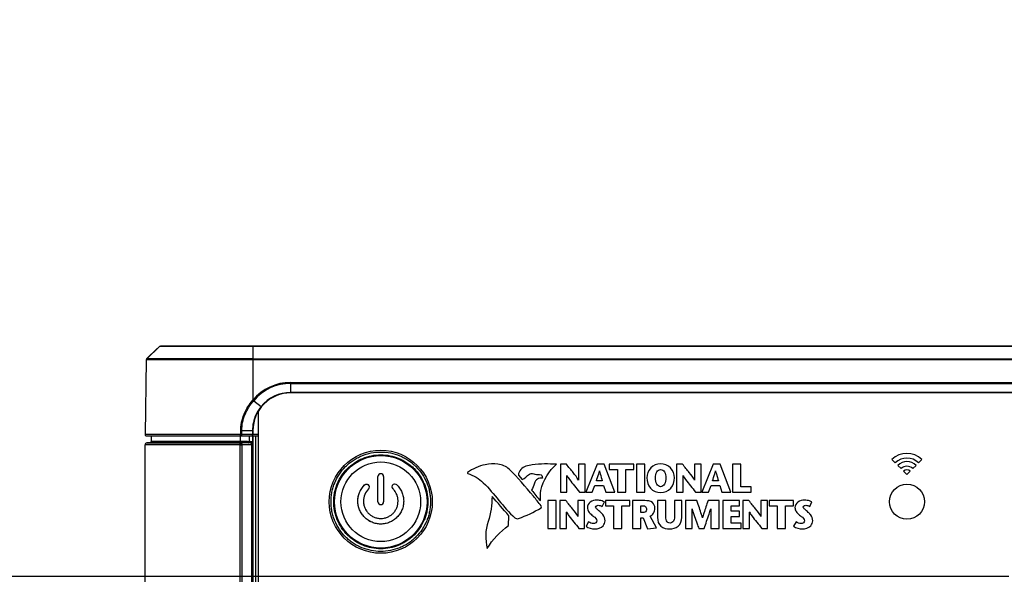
# Model space of a CAD drawing. Header units: inches. Extents: x 0 to 34, y 0 to 22.
# Tile 16 of 124: x 6.1 to 8.8, y 6.4 to 8. Entities that reach past the tile are written whole.
import ezdxf

# ---------------------------------------------------------------- set-up
doc = ezdxf.new("R2010")
doc.units = ezdxf.units.IN
doc.header["$LTSCALE"] = 1.87
doc.header["$MEASUREMENT"] = 0
doc.layers.get('0').update_dxf_attribs({"linetype": 'CONTINUOUS'})
doc.layers.add('02___PRT_ALL_AXES', color=7, linetype='CONTINUOUS')
doc.layers.add('DIMENSIONS', color=7, linetype='CONTINUOUS')
doc.styles.get("Standard").update_dxf_attribs({"font": 'txt', "width": 0.8})
doc.dimstyles.new('DIMSTYLE_2', dxfattribs={"dimtxt": 0.125, "dimasz": 0.18, "dimexe": 0.125, "dimexo": 0.0625, "dimgap": 0.09, "dimtad": 0, "dimtih": 1, "dimtoh": 1, "dimdec": 3, "dimlfac": 1.333333, "dimzin": 4, "dimdsep": 46, "dimtxsty": 'STANDARD', "dimblk": '_FILLED', "dimblk1": '_FILLED', "dimblk2": '_FILLED', "dimcen": 0.09, "dimadec": 0, "dimazin": 0, "dimtp": 0.001, "dimtm": 0.001, "dimtfac": 1, "dimtdec": 3, "dimtofl": 0, "dimtmove": 0, "dimatfit": 3, "dimldrblk": '_FILLED', "dimfxl": 1, "dimtolj": 1, "dimtzin": 4, "dimarcsym": 0})

# ---------------------------------------------------------------- blocks, each defined once
blk = doc.blocks.new('*D13')
at = {"layer": 'DIMENSIONS', "color": 2, "linetype": 'CONTINUOUS'}
blk.add_line((11.061, 6.7697), (11.061, 9.6918), dxfattribs=at)
at = {"layer": 'DIMENSIONS', "color": 2, "linetype": 'CONTINUOUS', "insert": (10.9985, 9.7543), "char_height": 0.125, "width": 1.425, "attachment_point": 1, "rotation": 90, "line_spacing_factor": 0.9}
blk.add_mtext('6.143{\\Ftxt.shx;\\W1.000000;\\H0.125000; }[156.03]', dxfattribs=at)
blk = doc.blocks.new('_FILLED')
at = {"color": 0, "linetype": 'BYBLOCK'}
blk.add_solid([(0, 0), (-1, 0.174), (-1, -0.174)], dxfattribs=at)
blk = doc.blocks.new('*D14')
at = {"layer": 'DIMENSIONS', "color": 2, "linetype": 'CONTINUOUS'}
blk.add_line((11.6235, 6.7697), (11.6235, 9.6918), dxfattribs=at)
at = {"layer": 'DIMENSIONS', "color": 2, "linetype": 'CONTINUOUS', "insert": (11.561, 9.7543), "char_height": 0.125, "width": 1.425, "attachment_point": 1, "rotation": 90, "line_spacing_factor": 0.9}
blk.add_mtext('6.893{\\Ftxt.shx;\\W1.000000;\\H0.125000; }[175.08]', dxfattribs=at)
blk = doc.blocks.new('*D15')
at = {"layer": 'DIMENSIONS', "color": 2, "linetype": 'CONTINUOUS'}
blk.add_line((12.1687, 6.6403), (12.1687, 9.6918), dxfattribs=at)
at = {"layer": 'DIMENSIONS', "color": 2, "linetype": 'CONTINUOUS', "insert": (12.1062, 9.7543), "char_height": 0.125, "width": 1.425, "attachment_point": 1, "rotation": 90, "line_spacing_factor": 0.9}
blk.add_mtext('7.620{\\Ftxt.shx;\\W1.000000;\\H0.125000; }[193.55]', dxfattribs=at)
blk = doc.blocks.new('*D16')
at = {"layer": 'DIMENSIONS', "color": 2, "linetype": 'CONTINUOUS'}
blk.add_line((12.6763, 6.7697), (12.6763, 9.6918), dxfattribs=at)
at = {"layer": 'DIMENSIONS', "color": 2, "linetype": 'CONTINUOUS', "insert": (12.6138, 9.7543), "char_height": 0.125, "width": 1.425, "attachment_point": 1, "rotation": 90, "line_spacing_factor": 0.9}
blk.add_mtext('8.297{\\Ftxt.shx;\\W1.000000;\\H0.125000; }[210.74]', dxfattribs=at)
blk = doc.blocks.new('*D17')
at = {"layer": 'DIMENSIONS', "color": 2, "linetype": 'CONTINUOUS'}
blk.add_line((13.2907, 6.7697), (13.2907, 9.6918), dxfattribs=at)
at = {"layer": 'DIMENSIONS', "color": 2, "linetype": 'CONTINUOUS', "insert": (13.2282, 9.7543), "char_height": 0.125, "width": 1.425, "attachment_point": 1, "rotation": 90, "line_spacing_factor": 0.9}
blk.add_mtext('9.116{\\Ftxt.shx;\\W1.000000;\\H0.125000; }[231.55]', dxfattribs=at)
blk = doc.blocks.new('*D20')
at = {"layer": 'DIMENSIONS', "color": 2, "linetype": 'CONTINUOUS'}
blk.add_line((8.855, 6.41), (5.689, 6.41), dxfattribs=at)
at = {"layer": 'DIMENSIONS', "color": 2, "linetype": 'CONTINUOUS', "insert": (5.6265, 6.4725), "char_height": 0.125, "width": 1.325, "attachment_point": 3, "line_spacing_factor": 0.9}
blk.add_mtext('1.944{\\Ftxt.shx;\\W1.000000;\\H0.125000; }[49.39]', dxfattribs=at)
blk = doc.blocks.new('*D26')
at = {"layer": 'DIMENSIONS', "color": 2, "linetype": 'CONTINUOUS'}
blk.add_line((9.7837, 6.5587), (9.7837, 9.6918), dxfattribs=at)
at = {"layer": 'DIMENSIONS', "color": 2, "linetype": 'CONTINUOUS', "insert": (9.7212, 9.7543), "char_height": 0.125, "width": 1.425, "attachment_point": 1, "rotation": 90, "line_spacing_factor": 0.9}
blk.add_mtext('4.440{\\Ftxt.shx;\\W1.000000;\\H0.125000; }[112.78]', dxfattribs=at)

msp = doc.modelspace()

# ---------------------------------------------------------------- linework, layer by layer
at = {"color": 7, "linetype": 'CONTINUOUS'}
for p, q in [((6.49474, 7.05088), (6.45833, 7.0151)), ((6.48772, 7.04402), (6.45833, 7.01514)), ((6.49468, 7.05088), (6.50649, 7.05088)), ((6.49681, 7.05174), (13.91066, 7.05174)), ((6.50649, 7.05088), (6.5172, 7.05088)), ((6.5172, 7.05088), (6.75374, 7.05088)), ((6.75374, 7.05174), (6.75373, 6.90063)), ((6.75374, 7.05088), (13.65374, 7.05088)), ((6.45744, 7.01301), (6.4538, 6.80483)), ((6.45744, 7.01307), (6.45744, 7.01307)), ((6.48042, 7.01301), (6.45744, 7.01307)), ((6.75374, 7.01514), (6.45839, 7.01516)), ((6.75374, 7.01305), (6.48042, 7.01301)), ((13.65374, 7.0151), (6.75374, 7.0151)), ((13.65374, 7.01301), (6.75374, 7.01301)), ((6.85874, 6.92101), (6.85874, 6.95003)), ((6.85874, 6.95003), (13.54874, 6.95003)), ((6.85874, 6.94731), (13.54874, 6.94731)), ((6.75584, 6.89895), (6.77621, 6.88269)), ((13.54874, 6.92211), (6.85874, 6.92211)), ((13.54874, 6.92101), (6.85874, 6.92101)), ((6.76874, 5.1334), (6.76874, 6.87006)), ((6.77704, 6.88203), (6.77621, 6.8827)), ((6.7197, 6.81045), (6.71981, 6.81607)), ((6.71981, 6.81607), (6.72269, 6.81601)), ((6.72257, 6.81038), (6.72268, 6.81601)), ((6.72268, 6.81601), (6.75374, 6.81601)), ((6.75252, 6.81601), (6.75252, 6.80476)), ((6.75374, 6.81601), (6.75374, 6.80476)), ((6.7196, 6.80483), (6.4538, 6.80483)), ((6.45755, 6.80101), (6.76874, 6.80101)), ((6.47099, 6.80101), (6.47099, 6.78588)), ((6.71787, 6.80101), (6.71787, 6.78581)), ((6.7196, 6.80483), (6.7197, 6.81045)), ((6.72247, 6.80476), (6.72257, 6.81038)), ((6.75374, 6.80476), (6.72247, 6.80476)), ((6.74359, 6.80101), (6.74359, 6.78564)), ((6.75277, 6.80101), (6.75277, 6.78385)), ((6.75361, 6.80101), (6.75361, 5.20246)), ((6.75374, 6.80101), (6.75374, 6.8047)), ((6.76874, 6.8047), (6.75374, 6.8047)), ((6.76111, 6.80101), (6.76111, 5.20246)), ((6.45374, 5.22688), (6.45374, 6.77659)), ((6.71787, 6.77659), (6.45374, 6.77659)), ((6.4588, 6.78184), (6.46737, 6.78213)), ((6.71834, 6.78184), (6.4588, 6.78184)), ((6.46737, 6.78213), (6.7183, 6.78213)), ((6.71787, 6.78588), (6.47099, 6.78588)), ((6.71712, 6.78207), (6.7183, 6.78213)), ((6.74122, 6.78206), (6.71712, 6.78207)), ((6.71712, 6.78207), (6.71934, 6.78184)), ((6.73883, 6.78581), (6.71787, 6.78581)), ((6.71787, 5.22688), (6.71787, 6.77659)), ((6.74676, 6.78184), (6.72021, 6.78184)), ((6.72364, 5.22688), (6.72364, 6.77659)), ((6.75019, 6.77659), (6.72364, 6.77659)), ((6.73883, 6.78581), (6.74359, 6.78564)), ((6.74732, 6.78184), (6.74122, 6.78206)), ((6.74359, 6.78573), (6.74777, 6.78558)), ((6.74732, 6.78184), (6.74684, 6.78184)), ((6.74732, 6.78184), (6.74892, 6.78148)), ((6.7475, 6.78184), (6.74764, 6.78184)), ((6.74764, 6.78184), (6.74755, 6.78184)), ((6.74764, 6.78184), (6.74777, 6.78558)), ((6.75196, 6.7766), (6.75019, 6.77659)), ((6.75019, 6.77659), (6.75019, 5.22688)), ((6.75262, 6.77659), (6.75196, 6.7766)), ((6.75262, 6.77659), (6.75262, 5.22688)), ((6.75277, 6.78385), (6.75271, 6.77659)), ((8.52984, 6.7355), (8.53904, 6.72629)), ((8.60367, 6.72629), (8.61288, 6.7355)), ((7.60825, 6.72241), (7.60825, 6.6452)), ((7.62512, 6.72241), (7.60825, 6.72241)), ((7.65867, 6.72241), (7.65865, 6.67788)), ((7.67698, 6.72241), (7.65867, 6.72241)), ((7.67698, 6.6452), (7.67698, 6.72241)), ((7.71028, 6.72241), (7.67885, 6.6452)), ((7.72981, 6.72241), (7.71028, 6.72241)), ((7.75915, 6.6452), (7.72981, 6.72241)), ((7.74426, 6.72241), (7.74426, 6.70796)), ((7.81209, 6.72241), (7.74426, 6.72241)), ((7.74426, 6.70796), (7.76656, 6.70796)), ((7.76656, 6.70796), (7.76656, 6.6452)), ((7.78983, 6.6452), (7.78983, 6.70796)), ((7.78983, 6.70796), (7.81209, 6.70796)), ((7.81209, 6.70796), (7.81209, 6.72241)), ((7.8196, 6.72241), (7.8196, 6.6452)), ((7.84287, 6.72241), (7.8196, 6.72241)), ((7.84287, 6.6452), (7.84287, 6.72241)), ((7.93091, 6.72241), (7.93091, 6.6452)), ((7.94777, 6.72241), (7.93091, 6.72241)), ((7.98132, 6.72241), (7.9813, 6.67788)), ((7.99961, 6.72241), (7.98132, 6.72241)), ((7.99961, 6.6452), (7.99961, 6.72241)), ((8.03292, 6.72241), (8.0015, 6.6452)), ((8.05247, 6.72241), (8.03292, 6.72241)), ((8.08178, 6.6452), (8.05247, 6.72241)), ((8.08697, 6.72241), (8.08697, 6.6452)), ((8.11025, 6.72241), (8.08697, 6.72241)), ((8.11025, 6.65964), (8.11025, 6.72241)), ((8.54597, 6.71938), (8.55518, 6.71018)), ((8.58754, 6.71018), (8.59674, 6.71938)), ((7.10124, 6.68818), (7.10127, 6.68818)), ((7.10124, 6.61801), (7.10124, 6.68818)), ((7.11687, 6.68818), (7.11684, 6.68818)), ((7.11687, 6.68818), (7.11687, 6.61801)), ((7.49161, 6.69232), (7.50187, 6.68017)), ((7.62656, 6.6452), (7.62658, 6.69072)), ((7.9492, 6.6452), (7.94921, 6.69072)), ((8.56209, 6.70325), (8.57136, 6.69398)), ((8.57136, 6.69398), (8.58063, 6.70325)), ((7.06405, 6.6648), (7.06406, 6.66478)), ((7.07509, 6.66478), (7.07507, 6.66476)), ((7.14211, 6.66549), (7.14213, 6.66547)), ((7.14233, 6.65445), (7.14235, 6.65447)), ((7.15316, 6.66572), (7.15314, 6.6657)), ((7.69706, 6.6452), (7.70444, 6.66361)), ((7.70444, 6.66361), (7.72837, 6.66361)), ((7.72463, 6.67586), (7.70841, 6.67586)), ((7.72837, 6.66361), (7.73445, 6.6452)), ((8.01969, 6.6452), (8.02708, 6.66361)), ((8.02708, 6.66361), (8.051, 6.66361)), ((8.04728, 6.67586), (8.03104, 6.67586)), ((8.051, 6.66361), (8.05709, 6.6452)), ((8.13849, 6.65964), (8.11025, 6.65964)), ((8.13849, 6.6452), (8.13849, 6.65964)), ((7.60825, 6.6452), (7.62656, 6.6452)), ((7.66141, 6.6452), (7.67698, 6.6452)), ((7.67885, 6.6452), (7.69706, 6.6452)), ((7.73445, 6.6452), (7.75915, 6.6452)), ((7.76656, 6.6452), (7.78983, 6.6452)), ((7.8196, 6.6452), (7.84287, 6.6452)), ((7.93091, 6.6452), (7.9492, 6.6452)), ((7.98407, 6.6452), (7.99961, 6.6452)), ((8.0015, 6.6452), (8.01969, 6.6452)), ((8.05709, 6.6452), (8.08178, 6.6452)), ((8.08697, 6.6452), (8.13849, 6.6452)), ((7.04537, 6.6198), (7.0454, 6.6198)), ((7.061, 6.6198), (7.06097, 6.6198)), ((7.10124, 6.61801), (7.10127, 6.61801)), ((7.11687, 6.61801), (7.11684, 6.61801)), ((7.15711, 6.6198), (7.15714, 6.6198)), ((7.17273, 6.6198), (7.1727, 6.6198)), ((7.5735, 6.62129), (7.5735, 6.54406)), ((7.59678, 6.62129), (7.5735, 6.62129)), ((7.59678, 6.54406), (7.59678, 6.62129)), ((7.60671, 6.62129), (7.60671, 6.54406)), ((7.62357, 6.62129), (7.60671, 6.62129)), ((7.65714, 6.62129), (7.65711, 6.57675)), ((7.67543, 6.62129), (7.65714, 6.62129)), ((7.67543, 6.54406), (7.67543, 6.62129)), ((7.72452, 6.6053), (7.73047, 6.61743)), ((7.73333, 6.62129), (7.73333, 6.60683)), ((7.80119, 6.62129), (7.73333, 6.62129)), ((7.73333, 6.60683), (7.75561, 6.60683)), ((7.75561, 6.60683), (7.75561, 6.54406)), ((7.77891, 6.54406), (7.77891, 6.60683)), ((7.77891, 6.60683), (7.80119, 6.60683)), ((7.80119, 6.60683), (7.80119, 6.62129)), ((7.80867, 6.62129), (7.80867, 6.54406)), ((7.84312, 6.62129), (7.80867, 6.62129)), ((7.83197, 6.58789), (7.83197, 6.60683)), ((7.83197, 6.60683), (7.83811, 6.60683)), ((7.87807, 6.62129), (7.87807, 6.57407)), ((7.90134, 6.62129), (7.87807, 6.62129)), ((7.90134, 6.58093), (7.90134, 6.62129)), ((7.92539, 6.62129), (7.92539, 6.58125)), ((7.94545, 6.62129), (7.92539, 6.62129)), ((7.94545, 6.5746), (7.94545, 6.62129)), ((7.95583, 6.62129), (7.95583, 6.54406)), ((7.98738, 6.62129), (7.95583, 6.62129)), ((7.97414, 6.54406), (7.97419, 6.59845)), ((8.0495, 6.62129), (8.01859, 6.62129)), ((8.02614, 6.59844), (8.0262, 6.54406)), ((8.0495, 6.54406), (8.0495, 6.62129)), ((8.05942, 6.62129), (8.05942, 6.54406)), ((8.1063, 6.62129), (8.05942, 6.62129)), ((8.08268, 6.59161), (8.08268, 6.60683)), ((8.08268, 6.60683), (8.1063, 6.60683)), ((8.1063, 6.60683), (8.1063, 6.62129)), ((8.11523, 6.62129), (8.11523, 6.54406)), ((8.13212, 6.62129), (8.11523, 6.62129)), ((8.16563, 6.62129), (8.16562, 6.57675)), ((8.18394, 6.62129), (8.16563, 6.62129)), ((8.18394, 6.54406), (8.18394, 6.62129)), ((8.18815, 6.62129), (8.18815, 6.60683)), ((8.25598, 6.62129), (8.18815, 6.62129)), ((8.18815, 6.60683), (8.21041, 6.60683)), ((8.21041, 6.60683), (8.21041, 6.54406)), ((8.2337, 6.54406), (8.2337, 6.60683)), ((8.2337, 6.60683), (8.25598, 6.60683)), ((8.25598, 6.60683), (8.25598, 6.62129)), ((8.30151, 6.6053), (8.30747, 6.61743)), ((7.46433, 6.55181), (7.46472, 6.57902)), ((7.625, 6.54406), (7.62502, 6.5896)), ((7.83858, 6.58789), (7.83197, 6.58789)), ((7.83197, 6.54406), (7.83197, 6.57328)), ((7.83197, 6.57328), (7.83803, 6.57328)), ((7.83803, 6.57328), (7.85028, 6.54272)), ((7.8752, 6.54526), (7.85809, 6.57837)), ((8.10575, 6.59161), (8.08268, 6.59161)), ((8.08268, 6.55853), (8.08268, 6.57714)), ((8.08268, 6.57714), (8.10575, 6.57714)), ((8.10575, 6.57714), (8.10575, 6.59161)), ((8.13352, 6.54406), (8.13355, 6.5896)), ((7.5735, 6.54406), (7.59678, 6.54406)), ((7.60671, 6.54406), (7.625, 6.54406)), ((7.65989, 6.54406), (7.67543, 6.54406)), ((7.68666, 6.5626), (7.67964, 6.5498)), ((7.75561, 6.54406), (7.77891, 6.54406)), ((7.80867, 6.54406), (7.83197, 6.54406)), ((7.85028, 6.54272), (7.8752, 6.54526)), ((7.95583, 6.54406), (7.97414, 6.54406)), ((7.993, 6.54406), (8.00765, 6.54406)), ((8.0262, 6.54406), (8.0495, 6.54406)), ((8.05942, 6.54406), (8.11102, 6.54406)), ((8.11102, 6.55853), (8.08268, 6.55853)), ((8.11102, 6.54406), (8.11102, 6.55853)), ((8.11523, 6.54406), (8.13352, 6.54406)), ((8.16837, 6.54406), (8.18394, 6.54406)), ((8.21041, 6.54406), (8.2337, 6.54406)), ((8.26369, 6.5626), (8.25663, 6.5498))]:
    msp.add_line(p, q, dxfattribs=at)
msp.add_lwpolyline([(6.45833, 7.01515), (6.45794, 7.01468), (6.45766, 7.01416), (6.45749, 7.01357), (6.45744, 7.01306)], dxfattribs=at)
for radius in [0.1287, 0.11084]:
    msp.add_circle((7.10905, 6.61801), radius, dxfattribs=at)
for centre, radius, start, end in [((6.85874, 6.81371), 0.13632, 90.0033, 140.38397), ((6.85874, 6.81365), 0.13366, 90.00215, 140.34368), ((6.85874, 6.81601), 0.105, 90, 180), ((6.51274, 6.59726), 0.38745, 51.13918, 51.53752), ((6.85874, 6.81601), 0.1061, 90, 141.06041), ((6.85859, 6.81582), 0.10611, 147.36011, 154.65923), ((6.85873, 6.81572), 0.10627, 140.9347, 147.35359), ((6.85832, 6.81595), 0.10581, 154.66247, 167.72657), ((6.85758, 6.81609), 0.10506, 167.71335, 180.0427), ((6.45755, 6.80476), 0.00375, 179, 269.99756), ((6.71707, 6.63061), 0.17424, 88.22151, 89.16526), ((6.74999, 6.80476), 0.00375, 270, 360), ((6.45899, 6.77659), 0.00525, 92, 179.99998), ((6.46724, 6.78588), 0.00375, 272, 360), ((6.71791, 7.4671), 0.69051, 269.99637, 270.25348), ((6.71836, 6.84333), 0.06149, 269.98348, 270.91527), ((6.72025, 6.83451), 0.05267, 269.01008, 269.96077), ((6.72375, 7.34864), 0.57205, 269.7213, 269.98944), ((6.74676, 6.81434), 0.0325, 269.99838, 270.13875), ((6.74664, 6.77942), 0.00242, 80.86689, 87.02839), ((6.74736, 6.77656), 0.00528, 71.27924, 87.95612), ((6.74745, 6.77656), 0.00528, 73.36878, 87.97074), ((6.74746, 6.77659), 0.009, 53.80536, 88.00007), ((6.74746, 6.77659), 0.00525, 0.00535, 73.34723), ((6.74737, 6.77659), 0.00525, 359.9981, 71.23166), ((8.57136, 6.69389), 0.05878, 45.05751, 134.94249), ((8.57136, 6.69389), 0.04576, 45.07605, 134.92395), ((8.57136, 6.69394), 0.03594, 45.0646, 134.9354), ((8.57136, 6.69396), 0.02291, 45.06313, 134.93687), ((8.57136, 6.69397), 0.01312, 45.03431, 134.96569), ((7.10906, 6.68818), 0.00781, 90.05708, 179.98876), ((7.10905, 6.68817), 0.00781, 0.016, 90.02984), ((7.06956, 6.65927), 0.00778, 314.88166, 44.90754), ((7.06956, 6.65927), 0.00781, 314.87793, 44.91137), ((7.14774, 6.66008), 0.00781, 136.12042, 226.1455), ((7.10906, 6.61801), 0.00781, 180.01115, 269.94302), ((7.10906, 6.61801), 0.00779, 180.01123, 269.94279), ((7.10905, 6.61801), 0.00781, 269.97023, 359.98393)]:
    msp.add_arc(centre, radius, start, end, dxfattribs=at)
for points, knots in [([(6.45839, 7.01516), (6.45838, 7.01516), (6.45837, 7.01516), (6.45834, 7.01516), (6.45833, 7.01515)], [0, 0, 0, 0, 0.3949047, 1, 1, 1, 1]), ([(6.71981, 6.81607), (6.71985, 6.81801), (6.72001, 6.82189), (6.72067, 6.82962), (6.72277, 6.84304), (6.72847, 6.86167), (6.73914, 6.88245), (6.74856, 6.89487), (6.75373, 6.90064)], [0, 0, 0, 0, 0.0625426, 0.1250928, 0.250162, 0.5000685, 0.7500244, 1, 1, 1, 1]), ([(6.72269, 6.81601), (6.72281, 6.8236), (6.72446, 6.8388), (6.73114, 6.86071), (6.74157, 6.8811), (6.75078, 6.89329), (6.75584, 6.89895)], [0, 0, 0, 0, 0.2499347, 0.4999189, 0.7499526, 1, 1, 1, 1]), ([(6.77707, 6.882), (6.77707, 6.88201), (6.77705, 6.88201), (6.77705, 6.88202), (6.77704, 6.88203)], [0, 0, 0, 0, 0.253053, 1, 1, 1, 1]), ([(6.71994, 6.80101), (6.7199, 6.80101), (6.71983, 6.80113), (6.7198, 6.80134), (6.71974, 6.8017), (6.71967, 6.80238), (6.71962, 6.80344), (6.71961, 6.80434), (6.7196, 6.80483)], [0, 0, 0, 0, 0.0278525, 0.086109, 0.1784138, 0.3022109, 0.6239087, 1, 1, 1, 1]), ([(6.71994, 6.80101), (6.72027, 6.80101), (6.721, 6.80125), (6.72183, 6.80212), (6.72235, 6.80335), (6.72247, 6.80428), (6.72247, 6.80476)], [0, 0, 0, 0, 0.2042009, 0.4379523, 0.7079432, 1, 1, 1, 1]), ([(6.74999, 6.80101), (6.75036, 6.80101), (6.75119, 6.80131), (6.75172, 6.80197), (6.75193, 6.80236)], [0, 0, 0, 0, 0.4610356, 1, 1, 1, 1]), ([(6.75193, 6.80236), (6.75203, 6.80253), (6.75238, 6.80328), (6.75252, 6.80413), (6.75252, 6.80476)], [0, 0, 0, 0, 0.2374165, 1, 1, 1, 1]), ([(6.71787, 6.78581), (6.71787, 6.78557), (6.71787, 6.7851), (6.71792, 6.78442), (6.718, 6.78389), (6.71808, 6.7835), (6.71815, 6.78324), (6.71822, 6.783), (6.71829, 6.78279), (6.71836, 6.78261), (6.71842, 6.78247), (6.71847, 6.78238), (6.71849, 6.78232), (6.71851, 6.78227), (6.71852, 6.78223), (6.71851, 6.78218), (6.71846, 6.78215), (6.71839, 6.78214), (6.71834, 6.78214), (6.7183, 6.78213)], [0, 0, 0, 0, 0.1837103, 0.3595577, 0.5210425, 0.5947978, 0.6632307, 0.7259238, 0.7825147, 0.8326029, 0.8756158, 0.8941852, 0.9105408, 0.9244661, 0.9357571, 0.945186, 0.956378, 0.9742421, 1, 1, 1, 1]), ([(6.71787, 6.77659), (6.71787, 6.77692), (6.71787, 6.77758), (6.7179, 6.77853), (6.71794, 6.77941), (6.718, 6.78019), (6.71806, 6.78084), (6.71813, 6.78128), (6.7182, 6.78155), (6.71824, 6.78169), (6.71828, 6.78178), (6.71832, 6.78183), (6.71834, 6.78184)], [0, 0, 0, 0, 0.1887876, 0.3707425, 0.5391656, 0.6880167, 0.811932, 0.9065982, 0.9419893, 0.9691458, 0.9881662, 1, 1, 1, 1]), ([(6.71934, 6.78184), (6.7194, 6.78184), (6.71951, 6.78181), (6.71967, 6.78172), (6.71983, 6.78158), (6.72004, 6.78131), (6.72028, 6.78087), (6.72052, 6.78022), (6.72071, 6.77943), (6.72086, 6.77855), (6.72094, 6.77759), (6.72096, 6.77693), (6.72096, 6.7766)], [0, 0, 0, 0, 0.028833, 0.0604353, 0.0963099, 0.1373432, 0.2362386, 0.3576071, 0.4990391, 0.6566059, 0.825418, 1, 1, 1, 1]), ([(6.72364, 6.77659), (6.72364, 6.77725), (6.72348, 6.77853), (6.72287, 6.77998), (6.72216, 6.78089), (6.72157, 6.7814), (6.72091, 6.78173), (6.72044, 6.78182), (6.72021, 6.78184)], [0, 0, 0, 0, 0.2902913, 0.5588636, 0.6808861, 0.7939324, 0.899364, 1, 1, 1, 1]), ([(6.73883, 6.78581), (6.73883, 6.78533), (6.73894, 6.78441), (6.73936, 6.78337), (6.73987, 6.78272), (6.74029, 6.78236), (6.74076, 6.78212), (6.7411, 6.78206), (6.74126, 6.78206)], [0, 0, 0, 0, 0.2914698, 0.5599542, 0.6814535, 0.793796, 0.8983092, 1, 1, 1, 1]), ([(6.7449, 6.78193), (6.74481, 6.78193), (6.74461, 6.782), (6.74435, 6.78222), (6.74412, 6.78256), (6.74393, 6.78301), (6.74376, 6.78357), (6.74365, 6.78421), (6.74358, 6.78491), (6.74359, 6.78539), (6.74359, 6.78564)], [0, 0, 0, 0, 0.0661044, 0.1439151, 0.2403072, 0.3577721, 0.4959237, 0.6522178, 0.822257, 1, 1, 1, 1]), ([(6.75019, 6.77659), (6.75019, 6.77722), (6.75004, 6.77844), (6.74949, 6.77985), (6.74884, 6.78075), (6.74829, 6.78127), (6.74768, 6.78164), (6.74724, 6.78177), (6.74702, 6.78181)], [0, 0, 0, 0, 0.2877099, 0.5557618, 0.6784693, 0.7926247, 0.8990625, 1, 1, 1, 1]), ([(6.74892, 6.78148), (6.74937, 6.78129), (6.75, 6.78089), (6.7507, 6.78018), (6.75129, 6.77935), (6.75182, 6.77816), (6.75196, 6.77712), (6.75196, 6.7766)], [0, 0, 0, 0, 0.2409276, 0.3641772, 0.4891118, 0.7427452, 1, 1, 1, 1]), ([(6.97077, 6.61814), (6.97077, 6.62266), (6.97122, 6.63171), (6.97321, 6.64515), (6.97652, 6.65834), (6.98262, 6.67538), (6.99334, 6.69544), (7.00778, 6.71302), (7.02119, 6.72517), (7.03211, 6.73327), (7.04377, 6.74025), (7.06013, 6.74799), (7.0819, 6.7546), (7.10905, 6.75727), (7.13619, 6.7546), (7.15796, 6.74799), (7.17433, 6.74025), (7.18599, 6.73327), (7.1969, 6.72517), (7.21032, 6.71302), (7.22475, 6.69544), (7.23548, 6.67538), (7.24158, 6.65834), (7.24488, 6.64515), (7.24688, 6.63171), (7.24733, 6.62266), (7.24733, 6.61814)], [0, 0, 0, 0, 0.0312505, 0.062532, 0.0938027, 0.125066, 0.1875259, 0.2499875, 0.2812565, 0.3125261, 0.3437961, 0.3750664, 0.4375329, 0.5, 0.5624672, 0.6249336, 0.6562039, 0.6874739, 0.7187435, 0.7500126, 0.8124741, 0.874934, 0.9061974, 0.937468, 0.9687495, 1, 1, 1, 1]), ([(6.97827, 6.61801), (6.97827, 6.62229), (6.97869, 6.63085), (6.98058, 6.64356), (6.98371, 6.65602), (6.98948, 6.67214), (6.99962, 6.69111), (7.01327, 6.70774), (7.02596, 6.71923), (7.03628, 6.72689), (7.04731, 6.7335), (7.06279, 6.74082), (7.08338, 6.74707), (7.10905, 6.74959), (7.13472, 6.74707), (7.15531, 6.74082), (7.17079, 6.7335), (7.18181, 6.72689), (7.19214, 6.71923), (7.20483, 6.70774), (7.21848, 6.69111), (7.22862, 6.67214), (7.23439, 6.65602), (7.23752, 6.64356), (7.2394, 6.63085), (7.23983, 6.62229), (7.23983, 6.61801)], [0, 0, 0, 0, 0.0312502, 0.0625318, 0.0938023, 0.1250653, 0.1875249, 0.2499862, 0.2812553, 0.3125249, 0.343795, 0.3750655, 0.4375324, 0.5, 0.5624676, 0.6249345, 0.656205, 0.6874751, 0.7187447, 0.7500138, 0.8124751, 0.8749347, 0.9061977, 0.9374682, 0.9687498, 1, 1, 1, 1]), ([(7.46578, 6.70857), (7.45761, 6.71645), (7.43432, 6.72576), (7.41099, 6.72301), (7.39935, 6.72088)], [0, 0, 0, 0, 0.4896299, 1, 1, 1, 1]), ([(7.55475, 6.60681), (7.5476, 6.61576), (7.51951, 6.65098), (7.49, 6.68526), (7.46578, 6.70857)], [0, 0, 0, 0, 0.2541175, 1, 1, 1, 1]), ([(7.59788, 6.72296), (7.57531, 6.72277), (7.54633, 6.72477), (7.51834, 6.71829), (7.51253, 6.71663)], [0, 0, 0, 0, 0.788734, 1, 1, 1, 1]), ([(7.55324, 6.62139), (7.55202, 6.6308), (7.55386, 6.66925), (7.57673, 6.70403), (7.59788, 6.72296)], [0, 0, 0, 0, 0.2505438, 1, 1, 1, 1]), ([(7.65861, 6.67786), (7.65855, 6.67797), (7.65456, 6.6856), (7.64298, 6.70034), (7.63143, 6.71468), (7.62512, 6.72241)], [0, 0, 0, 0, 0.0063566, 0.4632417, 1, 1, 1, 1]), ([(7.8869, 6.72373), (7.87697, 6.72373), (7.85606, 6.71553), (7.84849, 6.69459), (7.84849, 6.68469)], [0, 0, 0, 0, 0.5008705, 1, 1, 1, 1]), ([(7.87278, 6.68469), (7.87278, 6.69033), (7.87286, 6.70105), (7.88273, 6.70764), (7.8869, 6.70764)], [0, 0, 0, 0, 0.5749152, 1, 1, 1, 1]), ([(7.92529, 6.68469), (7.92529, 6.69459), (7.91771, 6.71552), (7.89682, 6.72373), (7.8869, 6.72373)], [0, 0, 0, 0, 0.4993366, 1, 1, 1, 1]), ([(7.8869, 6.70764), (7.89107, 6.70764), (7.90092, 6.70104), (7.90102, 6.69033), (7.90102, 6.68469)], [0, 0, 0, 0, 0.4249312, 1, 1, 1, 1]), ([(7.98126, 6.67786), (7.98121, 6.67797), (7.9772, 6.6856), (7.96563, 6.70033), (7.95408, 6.71468), (7.94777, 6.72241)], [0, 0, 0, 0, 0.0063585, 0.4633264, 1, 1, 1, 1]), ([(7.10905, 6.69599), (7.10905, 6.69599), (7.10905, 6.69598), (7.10905, 6.69597), (7.10905, 6.69597), (7.10905, 6.69596)], [0, 0, 0, 0, 0.2528212, 0.6180736, 1, 1, 1, 1]), ([(7.53112, 6.69635), (7.53318, 6.69555), (7.54094, 6.69353), (7.54914, 6.69474), (7.55466, 6.69323)], [0, 0, 0, 0, 0.278057, 1, 1, 1, 1]), ([(7.5582, 6.68359), (7.55356, 6.68373), (7.54339, 6.68317), (7.53755, 6.6742), (7.53635, 6.66969)], [0, 0, 0, 0, 0.499458, 1, 1, 1, 1]), ([(7.55466, 6.69323), (7.5566, 6.69272), (7.55786, 6.6885), (7.55816, 6.6861), (7.55867, 6.68358), (7.5582, 6.68359)], [0, 0, 0, 0, 0.56722, 0.8677124, 1, 1, 1, 1]), ([(7.62661, 6.69074), (7.62667, 6.69063), (7.62881, 6.6869), (7.6396, 6.67107), (7.65197, 6.65661), (7.66141, 6.6452)], [0, 0, 0, 0, 0.0062325, 0.225216, 1, 1, 1, 1]), ([(7.70841, 6.67586), (7.71049, 6.6825), (7.71359, 6.69161), (7.71625, 6.70096), (7.71697, 6.70364), (7.717, 6.70374)], [0, 0, 0, 0, 0.7153775, 0.9887805, 1, 1, 1, 1]), ([(7.71706, 6.70374), (7.71709, 6.70364), (7.71775, 6.70097), (7.72015, 6.69164), (7.7228, 6.68249), (7.72463, 6.67586)], [0, 0, 0, 0, 0.0112326, 0.2854242, 1, 1, 1, 1]), ([(7.84849, 6.68469), (7.84849, 6.67441), (7.8548, 6.6523), (7.87674, 6.64388), (7.8869, 6.64388)], [0, 0, 0, 0, 0.502957, 1, 1, 1, 1]), ([(7.8869, 6.65997), (7.88258, 6.65997), (7.87243, 6.66747), (7.87278, 6.67865), (7.87278, 6.68469)], [0, 0, 0, 0, 0.4170294, 1, 1, 1, 1]), ([(7.90102, 6.68469), (7.90102, 6.67865), (7.90135, 6.66748), (7.89121, 6.65997), (7.8869, 6.65997)], [0, 0, 0, 0, 0.5832414, 1, 1, 1, 1]), ([(7.8869, 6.64388), (7.89704, 6.64388), (7.91897, 6.65231), (7.92529, 6.67441), (7.92529, 6.68469)], [0, 0, 0, 0, 0.4967619, 1, 1, 1, 1]), ([(7.94924, 6.69074), (7.9493, 6.69063), (7.95146, 6.6869), (7.96226, 6.67108), (7.97463, 6.65661), (7.98407, 6.6452)], [0, 0, 0, 0, 0.0062337, 0.2253692, 1, 1, 1, 1]), ([(8.03104, 6.67586), (8.03314, 6.68249), (8.03622, 6.69161), (8.03888, 6.70096), (8.0396, 6.70364), (8.03963, 6.70374)], [0, 0, 0, 0, 0.7154097, 0.9887839, 1, 1, 1, 1]), ([(8.03969, 6.70374), (8.03972, 6.70364), (8.04039, 6.70097), (8.04279, 6.69164), (8.04544, 6.68249), (8.04728, 6.67586)], [0, 0, 0, 0, 0.0112322, 0.2854495, 1, 1, 1, 1]), ([(7.04537, 6.6198), (7.04537, 6.62401), (7.046, 6.63032), (7.04803, 6.63844), (7.05083, 6.64625), (7.05579, 6.65542), (7.0611, 6.66187), (7.06405, 6.6648)], [0, 0, 0, 0, 0.252943, 0.3778666, 0.5019104, 0.7503645, 1, 1, 1, 1]), ([(7.0454, 6.6198), (7.0454, 6.62808), (7.04863, 6.64482), (7.0582, 6.65894), (7.06406, 6.66478)], [0, 0, 0, 0, 0.4999914, 1, 1, 1, 1]), ([(7.07505, 6.65375), (7.07063, 6.64934), (7.06341, 6.63868), (7.06097, 6.62605), (7.06097, 6.6198)], [0, 0, 0, 0, 0.5000076, 1, 1, 1, 1]), ([(7.07507, 6.65373), (7.07066, 6.64934), (7.06344, 6.63869), (7.061, 6.62606), (7.061, 6.6198)], [0, 0, 0, 0, 0.4985322, 1, 1, 1, 1]), ([(7.06405, 6.6648), (7.06546, 6.66621), (7.06958, 6.66796), (7.07369, 6.66619), (7.07509, 6.66478)], [0, 0, 0, 0, 0.5004177, 1, 1, 1, 1]), ([(7.06406, 6.66478), (7.06443, 6.66514), (7.06523, 6.66578), (7.06659, 6.6665), (7.06805, 6.66695), (7.06958, 6.6671), (7.07111, 6.66694), (7.07257, 6.66648), (7.07392, 6.66576), (7.07472, 6.66512), (7.07507, 6.66476)], [0, 0, 0, 0, 0.1251262, 0.2505708, 0.3756954, 0.5007785, 0.6257461, 0.7505259, 0.8754654, 1, 1, 1, 1]), ([(7.07508, 6.65374), (7.07507, 6.65374), (7.07507, 6.65374), (7.07506, 6.65374), (7.07506, 6.65375), (7.07505, 6.65375)], [0, 0, 0, 0, 0.2750519, 0.5241154, 1, 1, 1, 1]), ([(7.14211, 6.66549), (7.14349, 6.66693), (7.14756, 6.66877), (7.15171, 6.6671), (7.15316, 6.66572)], [0, 0, 0, 0, 0.4985634, 1, 1, 1, 1]), ([(7.15711, 6.6198), (7.15711, 6.62305), (7.15661, 6.62793), (7.15501, 6.63419), (7.1528, 6.64021), (7.14887, 6.64728), (7.14466, 6.65221), (7.14233, 6.65445)], [0, 0, 0, 0, 0.252603, 0.3771837, 0.5009506, 0.7493302, 1, 1, 1, 1]), ([(7.15316, 6.66572), (7.15625, 6.66274), (7.16045, 6.65781), (7.16496, 6.65056), (7.16776, 6.64484), (7.16995, 6.63887), (7.17208, 6.63058), (7.17273, 6.62411), (7.17273, 6.6198)], [0, 0, 0, 0, 0.2510265, 0.3757439, 0.4994768, 0.6230347, 0.7474597, 1, 1, 1, 1]), ([(7.24733, 6.61814), (7.24733, 6.61362), (7.24688, 6.60457), (7.2449, 6.59112), (7.2416, 6.57793), (7.2355, 6.56088), (7.22478, 6.54081), (7.21035, 6.52322), (7.19693, 6.51105), (7.18601, 6.50295), (7.17435, 6.49596), (7.15798, 6.48821), (7.1362, 6.4816), (7.10905, 6.47893), (7.08189, 6.4816), (7.06011, 6.48821), (7.04374, 6.49596), (7.03208, 6.50295), (7.02116, 6.51105), (7.00775, 6.52322), (6.99331, 6.54081), (6.98259, 6.56088), (6.9765, 6.57793), (6.9732, 6.59112), (6.97121, 6.60457), (6.97077, 6.61362), (6.97077, 6.61814)], [0, 0, 0, 0, 0.0312505, 0.0625321, 0.0938027, 0.1250661, 0.187526, 0.2499875, 0.2812565, 0.3125261, 0.3437961, 0.3750665, 0.4375329, 0.5, 0.5624671, 0.6249335, 0.6562039, 0.6874739, 0.7187435, 0.7500126, 0.812474, 0.874934, 0.9061973, 0.937468, 0.9687495, 1, 1, 1, 1]), ([(7.23983, 6.61801), (7.23983, 6.61373), (7.23941, 6.60517), (7.23753, 6.59245), (7.23441, 6.57998), (7.22864, 6.56385), (7.21851, 6.54487), (7.20486, 6.52823), (7.19217, 6.51673), (7.18184, 6.50907), (7.17081, 6.50245), (7.15533, 6.49513), (7.13473, 6.48887), (7.10905, 6.48635), (7.08336, 6.48887), (7.06277, 6.49513), (7.04728, 6.50245), (7.03626, 6.50907), (7.02593, 6.51673), (7.01324, 6.52823), (6.99959, 6.54487), (6.98945, 6.56385), (6.98369, 6.57998), (6.98056, 6.59245), (6.97869, 6.60517), (6.97827, 6.61373), (6.97827, 6.61801)], [0, 0, 0, 0, 0.0312502, 0.0625318, 0.0938024, 0.1250653, 0.1875249, 0.2499862, 0.2812553, 0.312525, 0.3437951, 0.3750656, 0.4375324, 0.5, 0.5624676, 0.6249344, 0.6562049, 0.687475, 0.7187447, 0.7500138, 0.8124751, 0.8749346, 0.9061976, 0.9374682, 0.9687498, 1, 1, 1, 1]), ([(7.10905, 6.5561), (7.10494, 6.5561), (7.09661, 6.55692), (7.08658, 6.55993), (7.079, 6.56353), (7.07361, 6.56677), (7.06857, 6.57053), (7.0639, 6.57479), (7.05965, 6.57948), (7.05468, 6.58622), (7.04976, 6.59546), (7.04619, 6.60742), (7.04537, 6.61569), (7.04537, 6.6198)], [0, 0, 0, 0, 0.1234732, 0.2494027, 0.312331, 0.3750394, 0.4378276, 0.5010821, 0.5644682, 0.627532, 0.7522854, 0.8765926, 1, 1, 1, 1]), ([(7.10905, 6.55612), (7.10489, 6.55612), (7.09655, 6.55696), (7.08653, 6.55998), (7.079, 6.56356), (7.07186, 6.56785), (7.06539, 6.57319), (7.05979, 6.57936), (7.05605, 6.58438), (7.05283, 6.58974), (7.04926, 6.59728), (7.04623, 6.6073), (7.0454, 6.61564), (7.0454, 6.6198)], [0, 0, 0, 0, 0.1249404, 0.2498806, 0.3124259, 0.3749724, 0.4999154, 0.5624617, 0.625007, 0.6875534, 0.750099, 0.8750439, 1, 1, 1, 1]), ([(7.06097, 6.6198), (7.06097, 6.61666), (7.0616, 6.61036), (7.06388, 6.60279), (7.06658, 6.5971), (7.06983, 6.5917), (7.07485, 6.58559), (7.08095, 6.58056), (7.08635, 6.57731), (7.09204, 6.57461), (7.09961, 6.57233), (7.10591, 6.5717), (7.10905, 6.5717)], [0, 0, 0, 0, 0.1249571, 0.2499166, 0.3124705, 0.3750335, 0.4999989, 0.6249644, 0.6875272, 0.7500818, 0.8750422, 1, 1, 1, 1]), ([(7.061, 6.6198), (7.061, 6.6167), (7.06162, 6.61045), (7.06431, 6.60143), (7.06802, 6.59445), (7.07177, 6.58937), (7.07498, 6.58582), (7.07851, 6.58261), (7.08232, 6.57977), (7.08638, 6.57733), (7.0921, 6.57462), (7.09966, 6.57235), (7.10594, 6.57172), (7.10905, 6.57172)], [0, 0, 0, 0, 0.1234403, 0.2477404, 0.3724777, 0.4355671, 0.4990043, 0.56232, 0.6251524, 0.6878387, 0.7506733, 0.8764574, 1, 1, 1, 1]), ([(7.17273, 6.6198), (7.17273, 6.61568), (7.17191, 6.60741), (7.16834, 6.59544), (7.16342, 6.5862), (7.15843, 6.57946), (7.15419, 6.57476), (7.14952, 6.57051), (7.14447, 6.56675), (7.13908, 6.56352), (7.13151, 6.55993), (7.12344, 6.55751), (7.11522, 6.5563), (7.11109, 6.5561), (7.10905, 6.5561)], [0, 0, 0, 0, 0.1235268, 0.247865, 0.3726647, 0.4357223, 0.4990984, 0.5623417, 0.6251107, 0.6877668, 0.7506067, 0.8763859, 0.9385576, 1, 1, 1, 1]), ([(7.10905, 6.57172), (7.11215, 6.57172), (7.11844, 6.57234), (7.12601, 6.57462), (7.13173, 6.57733), (7.1358, 6.57978), (7.13961, 6.58262), (7.14314, 6.58583), (7.14634, 6.58938), (7.1501, 6.59447), (7.15381, 6.60144), (7.15649, 6.61046), (7.15711, 6.6167), (7.15711, 6.6198)], [0, 0, 0, 0, 0.1235164, 0.2494642, 0.3123877, 0.3751166, 0.437949, 0.501249, 0.5646715, 0.6277529, 0.7524472, 0.8767095, 1, 1, 1, 1]), ([(7.10905, 6.61019), (7.10905, 6.6102), (7.10905, 6.6102), (7.10905, 6.61021), (7.10905, 6.61022), (7.10905, 6.61022)], [0, 0, 0, 0, 0.2590017, 0.627794, 1, 1, 1, 1]), ([(7.65706, 6.57673), (7.65701, 6.57683), (7.65303, 6.58448), (7.64144, 6.59922), (7.62988, 6.61356), (7.62357, 6.62129)], [0, 0, 0, 0, 0.0063669, 0.4632919, 1, 1, 1, 1]), ([(7.71028, 6.62262), (7.70368, 6.62262), (7.69068, 6.61985), (7.68327, 6.60755), (7.68327, 6.60186)], [0, 0, 0, 0, 0.5375084, 1, 1, 1, 1]), ([(7.68327, 6.60186), (7.68327, 6.59796), (7.68589, 6.58935), (7.69273, 6.58418), (7.69606, 6.58125)], [0, 0, 0, 0, 0.4678681, 1, 1, 1, 1]), ([(7.7063, 6.60343), (7.7063, 6.60538), (7.70927, 6.60803), (7.71217, 6.60817), (7.71317, 6.60817)], [0, 0, 0, 0, 0.6595398, 1, 1, 1, 1]), ([(7.72033, 6.58864), (7.71717, 6.59157), (7.71207, 6.5954), (7.7063, 6.60088), (7.7063, 6.60343)], [0, 0, 0, 0, 0.6278816, 1, 1, 1, 1]), ([(7.73047, 6.61743), (7.7265, 6.6199), (7.71956, 6.62198), (7.7126, 6.62262), (7.71028, 6.62262)], [0, 0, 0, 0, 0.6687363, 1, 1, 1, 1]), ([(7.83811, 6.60683), (7.84045, 6.60683), (7.84614, 6.60594), (7.84786, 6.60008), (7.84786, 6.59737)], [0, 0, 0, 0, 0.4624281, 1, 1, 1, 1]), ([(7.84786, 6.59737), (7.84786, 6.59402), (7.84479, 6.58877), (7.83996, 6.58789), (7.83858, 6.58789)], [0, 0, 0, 0, 0.7075352, 1, 1, 1, 1]), ([(7.87109, 6.60066), (7.87109, 6.60623), (7.86458, 6.61972), (7.8503, 6.62129), (7.84312, 6.62129)], [0, 0, 0, 0, 0.4366432, 1, 1, 1, 1]), ([(7.85809, 6.57837), (7.86175, 6.58016), (7.86905, 6.58632), (7.87109, 6.59575), (7.87109, 6.60066)], [0, 0, 0, 0, 0.4529283, 1, 1, 1, 1]), ([(7.97424, 6.59846), (7.97845, 6.58442), (7.98474, 6.56628), (7.99142, 6.5483), (7.993, 6.54406)], [0, 0, 0, 0, 0.7641616, 1, 1, 1, 1]), ([(8.00324, 6.57341), (7.9997, 6.5858), (7.99439, 6.60177), (7.98871, 6.61759), (7.98738, 6.62129)], [0, 0, 0, 0, 0.7660046, 1, 1, 1, 1]), ([(8.01859, 6.62129), (8.01465, 6.60981), (8.00919, 6.59407), (8.00454, 6.57797), (8.00332, 6.57352), (8.00329, 6.57341)], [0, 0, 0, 0, 0.7244591, 0.9935198, 1, 1, 1, 1]), ([(8.00765, 6.54406), (8.01244, 6.55715), (8.01894, 6.57506), (8.02458, 6.59336), (8.02604, 6.59836), (8.02607, 6.59846)], [0, 0, 0, 0, 0.7280736, 0.9941418, 1, 1, 1, 1]), ([(8.16559, 6.57673), (8.16553, 6.57683), (8.16153, 6.58447), (8.14997, 6.59921), (8.13842, 6.61356), (8.13212, 6.62129)], [0, 0, 0, 0, 0.0063341, 0.4634378, 1, 1, 1, 1]), ([(8.28731, 6.62262), (8.2807, 6.62262), (8.2677, 6.61986), (8.26027, 6.60755), (8.26027, 6.60186)], [0, 0, 0, 0, 0.5377167, 1, 1, 1, 1]), ([(8.26027, 6.60186), (8.26027, 6.59796), (8.26291, 6.58936), (8.26974, 6.58418), (8.27307, 6.58125)], [0, 0, 0, 0, 0.468012, 1, 1, 1, 1]), ([(8.28334, 6.60343), (8.28334, 6.60537), (8.28627, 6.60803), (8.28916, 6.60817), (8.29016, 6.60817)], [0, 0, 0, 0, 0.6598004, 1, 1, 1, 1]), ([(8.29734, 6.58864), (8.29418, 6.59156), (8.28908, 6.59539), (8.28334, 6.60088), (8.28334, 6.60343)], [0, 0, 0, 0, 0.6279418, 1, 1, 1, 1]), ([(8.30747, 6.61743), (8.3035, 6.6199), (8.29658, 6.62198), (8.28962, 6.62262), (8.28731, 6.62262)], [0, 0, 0, 0, 0.6693986, 1, 1, 1, 1]), ([(7.62506, 6.58962), (7.62512, 6.58952), (7.62726, 6.58578), (7.63805, 6.56993), (7.65044, 6.55548), (7.65989, 6.54406)], [0, 0, 0, 0, 0.0062488, 0.2251606, 1, 1, 1, 1]), ([(7.69606, 6.58125), (7.69759, 6.57992), (7.70286, 6.57567), (7.70963, 6.57026), (7.70963, 6.56524)], [0, 0, 0, 0, 0.2875355, 1, 1, 1, 1]), ([(7.73266, 6.56545), (7.73266, 6.57141), (7.72891, 6.58047), (7.72249, 6.58662), (7.72033, 6.58864)], [0, 0, 0, 0, 0.6687984, 1, 1, 1, 1]), ([(7.87807, 6.57407), (7.87807, 6.56535), (7.88418, 6.54577), (7.90369, 6.54272), (7.91217, 6.54272)], [0, 0, 0, 0, 0.5069938, 1, 1, 1, 1]), ([(7.91327, 6.55885), (7.9112, 6.55885), (7.90697, 6.55959), (7.90102, 6.56763), (7.90134, 6.57546), (7.90134, 6.58093)], [0, 0, 0, 0, 0.2193279, 0.4192944, 1, 1, 1, 1]), ([(7.91217, 6.54272), (7.92029, 6.54272), (7.93904, 6.54679), (7.94545, 6.56575), (7.94545, 6.5746)], [0, 0, 0, 0, 0.4787108, 1, 1, 1, 1]), ([(7.92539, 6.58125), (7.92539, 6.57559), (7.92557, 6.56566), (7.9168, 6.55885), (7.91327, 6.55885)], [0, 0, 0, 0, 0.6158222, 1, 1, 1, 1]), ([(8.13359, 6.58962), (8.13365, 6.58952), (8.13578, 6.58578), (8.14656, 6.56994), (8.15894, 6.55549), (8.16837, 6.54406)], [0, 0, 0, 0, 0.0062505, 0.2252276, 1, 1, 1, 1]), ([(8.27307, 6.58125), (8.27459, 6.57992), (8.27986, 6.57567), (8.28664, 6.57026), (8.28664, 6.56524)], [0, 0, 0, 0, 0.2875355, 1, 1, 1, 1]), ([(8.30971, 6.56545), (8.30971, 6.57141), (8.30592, 6.58047), (8.2995, 6.58662), (8.29734, 6.58864)], [0, 0, 0, 0, 0.6688366, 1, 1, 1, 1]), ([(7.70963, 6.56524), (7.70963, 6.56294), (7.70713, 6.5581), (7.70219, 6.55721), (7.69991, 6.55721)], [0, 0, 0, 0, 0.5019547, 1, 1, 1, 1]), ([(7.7039, 6.54272), (7.71212, 6.54272), (7.72681, 6.54689), (7.73266, 6.56043), (7.73266, 6.56545)], [0, 0, 0, 0, 0.6212958, 1, 1, 1, 1]), ([(8.28664, 6.56524), (8.28664, 6.56294), (8.28416, 6.5581), (8.27922, 6.55721), (8.27693, 6.55721)], [0, 0, 0, 0, 0.5021703, 1, 1, 1, 1]), ([(8.2809, 6.54272), (8.28914, 6.54272), (8.30382, 6.54689), (8.30971, 6.56043), (8.30971, 6.56545)], [0, 0, 0, 0, 0.6213634, 1, 1, 1, 1])]:
    msp.add_open_spline(points, degree=3, knots=knots, dxfattribs=at)
for points in [[(7.39935, 6.72088), (7.38165, 6.71765), (7.3647, 6.70951), (7.34983, 6.69938)], [(7.51253, 6.71663), (7.50225, 6.7137), (7.49221, 6.70299), (7.49161, 6.69232)], [(7.34983, 6.69938), (7.34909, 6.69885), (7.34982, 6.69707), (7.35069, 6.69679)], [(7.35069, 6.69679), (7.36675, 6.6918), (7.38208, 6.68279), (7.39408, 6.671)], [(7.50187, 6.68017), (7.50989, 6.68264), (7.51496, 6.69089), (7.52244, 6.6947)], [(7.52244, 6.6947), (7.52507, 6.69602), (7.52838, 6.69741), (7.53112, 6.69635)], [(7.39408, 6.671), (7.42516, 6.64035), (7.44932, 6.60297), (7.48161, 6.5736)], [(7.53635, 6.66969), (7.53457, 6.66291), (7.53124, 6.6566), (7.52805, 6.65035)], [(7.52805, 6.65035), (7.53676, 6.64098), (7.54333, 6.62948), (7.55324, 6.62139)], [(7.41835, 6.63311), (7.41726, 6.60948), (7.4153, 6.58528), (7.40735, 6.563)], [(7.46472, 6.57902), (7.44979, 6.59749), (7.43392, 6.61518), (7.41835, 6.63311)], [(7.49172, 6.57137), (7.5135, 6.57939), (7.53462, 6.58941), (7.55479, 6.60091)], [(7.55479, 6.60091), (7.5565, 6.60187), (7.55596, 6.60526), (7.55475, 6.60681)], [(7.71317, 6.60817), (7.71708, 6.60817), (7.72117, 6.6073), (7.72452, 6.6053)], [(8.29016, 6.60817), (8.29406, 6.60817), (8.29817, 6.60732), (8.30151, 6.6053)], [(7.10905, 6.57172), (7.10905, 6.57171), (7.10905, 6.5717), (7.10905, 6.5717)], [(7.48161, 6.5736), (7.48416, 6.57128), (7.48848, 6.57016), (7.49172, 6.57137)], [(7.10905, 6.5561), (7.10905, 6.55611), (7.10905, 6.55612), (7.10905, 6.55612)], [(7.40735, 6.563), (7.39898, 6.5396), (7.39928, 6.51268), (7.40494, 6.48848)], [(7.40494, 6.48848), (7.41986, 6.51328), (7.44076, 6.53502), (7.46433, 6.55181)], [(7.67964, 6.5498), (7.68619, 6.54451), (7.69547, 6.54272), (7.7039, 6.54272)], [(7.69991, 6.55721), (7.69514, 6.55721), (7.69047, 6.55972), (7.68666, 6.5626)], [(8.25663, 6.5498), (8.2632, 6.54453), (8.27247, 6.54272), (8.2809, 6.54272)], [(8.27693, 6.55721), (8.27217, 6.55721), (8.26748, 6.55971), (8.26369, 6.5626)]]:
    msp.add_open_spline(points, degree=3, dxfattribs=at)
at = {"layer": '02___PRT_ALL_AXES', "color": 7, "linetype": 'CONTINUOUS'}
for centre, radius in [((7.10905, 6.61801), 0.14325), ((8.57155, 6.61801), 0.04875)]:
    msp.add_circle(centre, radius, dxfattribs=at)

# ---------------------------------------------------------------- dimensions: what is measured, and where the dimension line sits
at = {"layer": 'DIMENSIONS', "color": 2, "linetype": 'CONTINUOUS'}
for feature_location, offset, dtype, origin, picture, middle in [((11.06099, 6.76971), (0, 2.92209), 1, (6.45374, 6.70721), '*D13', (11.06099, 10.4668)), ((11.62349, 6.76971), (0, 2.92209), 1, (6.45374, 6.70721), '*D14', (11.62349, 10.4668)), ((12.16874, 6.64029), (0, 3.05151), 1, (6.45374, 6.57779), '*D15', (12.16874, 10.4668)), ((12.67626, 6.76971), (0, 2.92209), 1, (6.45374, 6.70721), '*D16', (12.67626, 10.4668)), ((13.29074, 6.76971), (0, 2.92209), 1, (6.45374, 6.70721), '*D17', (13.29074, 10.4668)), ((9.78374, 6.55871), (0, 3.13309), 1, (6.45374, 6.49621), '*D26', (9.78374, 10.4668)), ((8.85499, 6.40996), (-3.16603, 0), 0, (8.91749, 4.95174), '*D20', (4.96396, 6.40996))]:
    dim = msp.add_ordinate_dim(feature_location=feature_location, offset=offset, dtype=dtype, origin=origin, dimstyle='DIMSTYLE_2', override={"dimtad": 1, "dimtih": 0, "dimtoh": 0}, dxfattribs=at)
    dim.commit()
    dim.dimension.update_dxf_attribs({"geometry": picture, "text_midpoint": middle})

doc.saveas('drawing.dxf')
